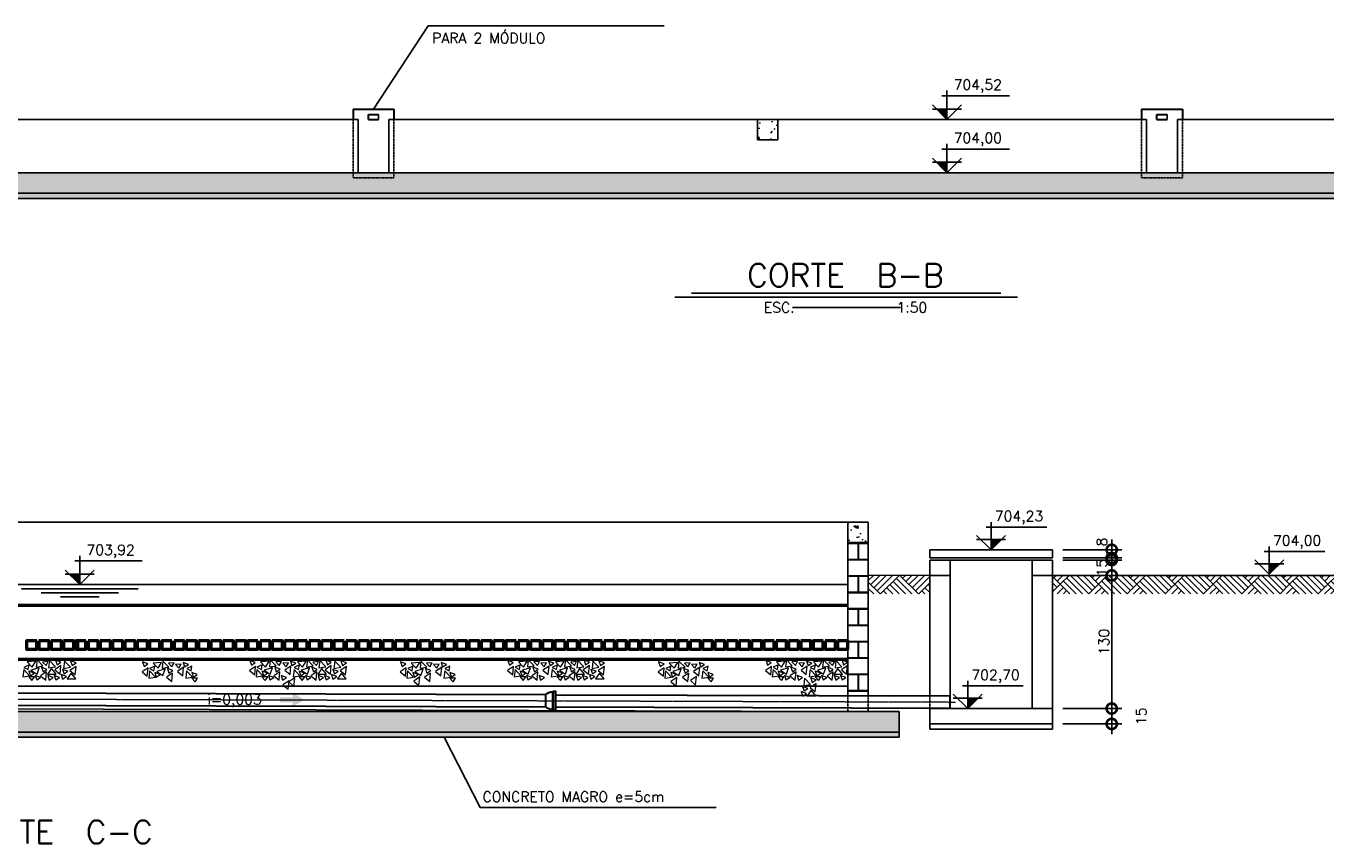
# Model space of a CAD drawing. Header units: millimetres. Extents: x 6945 to 10975, y 4271 to 7141.
# Tile 9 of 14: x 8220 to 9489, y 5527 to 6323. Entities that reach past the tile are written whole.
import ezdxf
from ezdxf.enums import TextEntityAlignment as Align

# ---------------------------------------------------------------- set-up
doc = ezdxf.new("R2010")
doc.units = ezdxf.units.MM
doc.header["$LTSCALE"] = 0.1
doc.header["$MEASUREMENT"] = 0
doc.linetypes.add('DASHDOT', pattern=[25.4, 12.7, -6.35, 0, -6.35])
doc.linetypes.add('HIDDEN', pattern=[9.525, 6.35, -3.175])
doc.layers.get('Defpoints').update_dxf_attribs({"color": 200})
for name, color, linetype in [('-HACHURA', 7, 'Continuous'), ('COTAS', 16, 'Continuous'), ('DIM', 7, 'Continuous'), ('ELEVAÇÃO', 2, 'Continuous'), ('ESTRUTURA', 6, 'Continuous'), ('LAYER3', 3, 'Continuous'), ('LIMHATRA', 2, 'HIDDEN'), ('NA', 130, 'Continuous'), ('RELAÇÀO', 2, 'Continuous'), ('TERRENO', 1, 'Continuous'), ('TEXTO', 2, 'Continuous')]:
    doc.layers.add(name, color=color, linetype=linetype)
for name, color, linetype, lineweight in [('-TIJOLO', 9, 'Continuous', 9), ('BAR-EIXOS', 7, 'DASHDOT', 20), ('BAR-PECAS', 2, 'Continuous', 30), ('CONCRETO', 3, 'Continuous', 9), ('PAREDE4', 3, 'Continuous', 50)]:
    doc.layers.add(name, color=color, linetype=linetype, lineweight=lineweight)
doc.styles.add('ROMAND', font='ROMANS.SHX', dxfattribs={"oblique": 15, "height": 800})
doc.styles.add('ROMANS', font='ROMANS.shx')
doc.dimstyles.new('DIM50', dxfattribs={"dimscale": 0, "dimtxt": 10, "dimasz": 20, "dimexe": 10, "dimexo": 10, "dimgap": 2.5, "dimtad": 1, "dimdec": 0, "dimtxsty": 'ROMANS', "dimblk": 'ARCHTICK', "dimblk1": 'DOTSMALL', "dimblk2": 'DOTSMALL', "dimsah": 1, "dimcen": 2.5, "dimdle": 10, "dimclrd": 7, "dimclre": 7, "dimclrt": 2, "dimazin": 0, "dimtfac": 1, "dimtdec": 0, "dimtmove": 2, "dimatfit": 3, "dimldrblk": 'ARCHTICK', "dimfxl": 0, "dimarcsym": 0})
pattern_1 = [(50, (577.26, -1736.82), (21.517805, -1.882564), [2.25, -24.75]), (355, (577.26, -1736.82), (-4.16254, 22.565764), [1.8, -19.8]), (100.4514, (579.053, -1736.976), (17.35528, 20.683186), [1.912206, -21.034263]), (46.1842, (577.26, -1730.82), (32.01723, -4.96557), [3.375, -37.125]), (96.6356, (579.928, -1731.233), (28.03988, 29.223536), [2.86831, -31.55139]), (351.1842, (577.26, -1730.82), (28.03986, 29.22356), [2.7, -29.7]), (21, (580.26, -1732.32), (17.907212, -12.078567), [2.25, -24.75]), (326, (580.26, -1732.32), (7.29946, 21.7545), [1.8, -19.8]), (71.4514, (581.752, -1733.326), (25.20668, 9.675915), [1.912206, -21.034263]), (37.5, (577.26, -1736.8196), (0.3647957, 9.9868156), [0, -19.56, 0, -20.1, 0, -19.875]), (7.5, (577.26, -1736.82), (7.892086, 11.832351), [0, -11.46, 0, -19.11, 0, -7.575]), (327.5, (570.57, -1736.8196), (16.014673, -0.676646), [0, -7.5, 0, -23.4, 0, -31.05]), (317.5, (567.57, -1736.82), (17.495585, 3.00315), [0, -9.75, 0, -15.54, 0, -22.05])]
pattern_2 = [(50, (0, 0), (21.517805, -1.882564), [2.25, -24.75]), (355, (0, 0), (-4.16254, 22.565764), [1.8, -19.8]), (100.4514, (1.793, -0.157), (17.35528, 20.683186), [1.912206, -21.034263]), (46.1842, (0, 6), (32.01723, -4.96557), [3.375, -37.125]), (96.6356, (2.668, 5.586), (28.03988, 29.22354), [2.86831, -31.55139]), (351.1842, (0, 6), (28.03986, 29.22356), [2.7, -29.7]), (21, (3, 4.5), (17.907212, -12.078567), [2.25, -24.75]), (326, (3, 4.5), (7.29946, 21.7545), [1.8, -19.8]), (71.4514, (4.492, 3.493), (25.20668, 9.675915), [1.912206, -21.034263]), (37.5, (0, 0), (0.3647957, 9.9868156), [0, -19.56, 0, -20.1, 0, -19.875]), (7.5, (0, 0), (7.892086, 11.832351), [0, -11.46, 0, -19.11, 0, -7.575]), (327.5, (-6.69, 0), (16.014673, -0.676646), [0, -7.5, 0, -23.4, 0, -31.05]), (317.5, (-9.69, 0), (17.495585, 3.00315), [0, -9.75, 0, -15.54, 0, -22.05])]

# ---------------------------------------------------------------- blocks, each defined once
blk = doc.blocks.new('_DOTSMALL')
at = {"color": 0, "linetype": 'ByBlock', "const_width": 0.5}
blk.add_lwpolyline([(-0.0625, 0, 1), (0.0625, 0, 1)], format="xyb", close=True, dxfattribs=at)
blk = doc.blocks.new('*D43')
at = {"layer": 'Defpoints', "color": 0}
for p in [(9222.1, 5656.6), (9279.8, 5656.6), (9222.1, 5641.6)]:
    blk.add_point(p, dxfattribs=at)
at = {"layer": 'DIM', "color": 7, "lineweight": -2}
for p, q in [((9279.8, 5631.6), (9279.8, 5666.6)), ((9232.1, 5656.6), (9289.8, 5656.6)), ((9232.1, 5641.6), (9289.8, 5641.6))]:
    blk.add_line(p, q, dxfattribs=at)
at = {"layer": 'DIM', "color": 7, "lineweight": -2, "xscale": 20, "yscale": 20, "zscale": 20}
for p, rotation in [((9279.8, 5656.6), 90), ((9279.8, 5641.6), 270)]:
    blk.add_blockref('_DOTSMALL', p, dxfattribs=dict(at, rotation=rotation))
at = {"layer": 'DIM', "color": 2, "insert": (9308.6, 5649.1), "char_height": 10, "attachment_point": 5, "rotation": 90, "style": 'ROMANS'}
blk.add_mtext('15', dxfattribs=at)
blk = doc.blocks.new('_ArchTick')
at = {"layer": 'COTAS', "color": 0, "const_width": 0.15}
blk.add_lwpolyline([(-0.5, -0.5), (0.5, 0.5)], dxfattribs=at)
blk = doc.blocks.new('*D44')
at = {"layer": 'Defpoints', "color": 0}
for p in [(9222.1, 5786.6), (9279.8, 5786.6), (9222.1, 5656.6)]:
    blk.add_point(p, dxfattribs=at)
at = {"layer": 'DIM', "color": 7, "lineweight": -2}
for p, q in [((9279.8, 5646.6), (9279.8, 5796.6)), ((9232.1, 5786.6), (9289.8, 5786.6)), ((9232.1, 5656.6), (9289.8, 5656.6))]:
    blk.add_line(p, q, dxfattribs=at)
at = {"layer": 'DIM', "color": 7, "lineweight": -2, "xscale": 20, "yscale": 20, "zscale": 20}
for p, rotation in [((9279.8, 5786.6), 90), ((9279.8, 5656.6), 270)]:
    blk.add_blockref('_DOTSMALL', p, dxfattribs=dict(at, rotation=rotation))
at = {"layer": 'DIM', "color": 2, "insert": (9272.3, 5721.6), "char_height": 10, "attachment_point": 5, "rotation": 90, "style": 'ROMANS'}
blk.add_mtext('130', dxfattribs=at)
blk = doc.blocks.new('*D45')
at = {"layer": 'Defpoints', "color": 0}
for p in [(9222.1, 5801.6), (9279.8, 5801.6), (9222.1, 5786.6)]:
    blk.add_point(p, dxfattribs=at)
at = {"layer": 'DIM', "color": 7, "lineweight": -2}
for p, q in [((9279.8, 5776.6), (9279.8, 5811.6)), ((9232.1, 5801.6), (9289.8, 5801.6)), ((9232.1, 5786.6), (9289.8, 5786.6))]:
    blk.add_line(p, q, dxfattribs=at)
at = {"layer": 'DIM', "color": 7, "lineweight": -2, "xscale": 20, "yscale": 20, "zscale": 20}
for p, rotation in [((9279.8, 5801.6), 90), ((9279.8, 5786.6), 270)]:
    blk.add_blockref('_DOTSMALL', p, dxfattribs=dict(at, rotation=rotation))
at = {"layer": 'DIM', "color": 2, "insert": (9270.2, 5794.1), "char_height": 10, "attachment_point": 5, "rotation": 90, "style": 'ROMANS'}
blk.add_mtext('15', dxfattribs=at)
blk = doc.blocks.new('*D46')
at = {"layer": 'Defpoints', "color": 0}
for p in [(9222.1, 5811.6), (9222.1, 5803.6), (9279.8, 5811.6)]:
    blk.add_point(p, dxfattribs=at)
at = {"layer": 'DIM', "color": 7, "lineweight": -2}
for p, q in [((9279.8, 5793.6), (9279.8, 5821.6)), ((9232.1, 5811.6), (9289.8, 5811.6)), ((9232.1, 5803.6), (9289.8, 5803.6))]:
    blk.add_line(p, q, dxfattribs=at)
at = {"layer": 'DIM', "color": 7, "lineweight": -2, "xscale": 20, "yscale": 20, "zscale": 20}
for p, rotation in [((9279.8, 5811.6), 90), ((9279.8, 5803.6), 270)]:
    blk.add_blockref('_DOTSMALL', p, dxfattribs=dict(at, rotation=rotation))
at = {"layer": 'DIM', "color": 2, "insert": (9270.2, 5819.2), "char_height": 10, "attachment_point": 5, "rotation": 90, "style": 'ROMANS'}
blk.add_mtext('8', dxfattribs=at)

msp = doc.modelspace()

# ---------------------------------------------------------------- hatches: boundary and pattern name
at = {"layer": '-TIJOLO'}
h = msp.add_hatch(dxfattribs=at)
h.set_pattern_fill('AR-B816C', color=256, scale=2, style=0)
h.set_pattern_definition([(0, (-3831, -3014.31), (16, 16), [31.25, -0.75]), (0, (-3847, -3013.56), (16, 16), [31.25, -0.75]), (90, (-3831, -3014.31), (-16, 16), [-16.75, 15.25]), (90, (-3831.75, -3014.31), (-16, 16), [-16.75, 15.25])])
h.paths.add_polyline_path([(9042.1, 5818.6), (9022.1, 5818.6), (9022.1, 5669.3), (9042.1, 5669.2)])
at = {"linetype": 'Continuous'}
msp.add_hatch(color=7, dxfattribs=at).paths.add_polyline_path([(8479.8, 5667.6), (8479.8, 5672), (8491.5, 5665.1), (8479.8, 5658.4), (8479.8, 5662.8), (8467.4, 5662.8), (8467.5, 5667.6)])
at = {"layer": 'CONCRETO'}
h = msp.add_hatch(dxfattribs=at)
h.set_pattern_fill('AR-CONC', color=256, scale=3, style=0)
h.set_pattern_definition(pattern_1)
h.paths.add_polyline_path([(8933.9, 6231.6), (8933.9, 6211.6), (8953.9, 6211.6), (8953.9, 6231.6)])
h = msp.add_hatch(dxfattribs=at)
h.set_pattern_fill('AR-CONC', color=256, scale=3, style=0)
h.set_pattern_definition([(50, (-827.74, -1736.82), (21.517805, -1.882564), [2.25, -24.75]), (355, (-827.74, -1736.82), (-4.16254, 22.565764), [1.8, -19.8]), (100.4514, (-825.947, -1736.976), (17.35528, 20.683186), [1.912206, -21.034263]), (46.1842, (-827.74, -1730.82), (32.01723, -4.96557), [3.375, -37.125]), (96.6356, (-825.072, -1731.233), (28.03988, 29.223536), [2.86831, -31.55139]), (351.1842, (-827.74, -1730.82), (28.03986, 29.22356), [2.7, -29.7]), (21, (-824.74, -1732.32), (17.907212, -12.078567), [2.25, -24.75]), (326, (-824.74, -1732.32), (7.29946, 21.7545), [1.8, -19.8]), (71.4514, (-823.248, -1733.326), (25.20668, 9.675915), [1.912206, -21.034263]), (37.5, (-827.74, -1736.8196), (0.3647957, 9.9868156), [0, -19.56, 0, -20.1, 0, -19.875]), (7.5, (-827.74, -1736.82), (7.892086, 11.832351), [0, -11.46, 0, -19.11, 0, -7.575]), (327.5, (-834.43, -1736.8196), (16.014673, -0.676646), [0, -7.5, 0, -23.4, 0, -31.05]), (317.5, (-837.43, -1736.82), (17.495585, 3.00315), [0, -9.75, 0, -15.54, 0, -22.05])])
h.paths.add_polyline_path([(9118.9, 6179.6), (9118.9, 6159.6), (7713.9, 6159.6), (7713.9, 6179.6)])
h = msp.add_hatch(dxfattribs=at)
h.set_pattern_fill('AR-CONC', color=256, scale=3, style=0)
h.set_pattern_definition(pattern_1)
h.paths.add_polyline_path([(10523.9, 6179.6), (10523.9, 6159.6), (9118.9, 6159.6), (9118.9, 6179.6)])
h = msp.add_hatch(dxfattribs=at)
h.set_pattern_fill('AR-CONC', scale=3, style=0)
h.set_pattern_definition(pattern_1)
h.paths.add_polyline_path([(8363.9, 6159.6), (7713.9, 6159.6), (7713.9, 6154.6), (8363.9, 6154.6)])
h = msp.add_hatch(dxfattribs=at)
h.set_pattern_fill('AR-CONC', scale=3, style=0)
h.set_pattern_definition(pattern_2)
h.paths.add_polyline_path([(9118.9, 6159.6), (8363.9, 6159.6), (8363.9, 6154.6), (9118.9, 6154.6)])
h = msp.add_hatch(dxfattribs=at)
h.set_pattern_fill('AR-CONC', scale=3, style=0)
h.set_pattern_definition(pattern_1)
h.paths.add_polyline_path([(9903.9, 6159.6), (9118.9, 6159.6), (9118.9, 6154.6), (9903.9, 6154.6)])
h = msp.add_hatch(dxfattribs=at)
h.set_pattern_fill('AR-CONC', color=256, scale=3, style=0)
h.set_pattern_definition([(50, (-874.575, -2272.175), (21.517805, -1.882564), [2.25, -24.75]), (355, (-874.575, -2272.175), (-4.16254, 22.565764), [1.8, -19.8]), (100.4514, (-872.782, -2272.332), (17.35528, 20.683186), [1.912206, -21.034263]), (46.1842, (-874.575, -2266.175), (32.01723, -4.96557), [3.375, -37.125]), (96.6356, (-871.907, -2266.59), (28.03988, 29.223536), [2.86831, -31.55139]), (351.1842, (-874.575, -2266.175), (28.03986, 29.22356), [2.7, -29.7]), (21, (-871.575, -2267.675), (17.907212, -12.078567), [2.25, -24.75]), (326, (-871.575, -2267.675), (7.29946, 21.7545), [1.8, -19.8]), (71.4514, (-870.083, -2268.682), (25.20668, 9.675915), [1.912206, -21.034263]), (37.5, (-874.575, -2272.175), (0.3647957, 9.9868156), [0, -19.56, 0, -20.1, 0, -19.875]), (7.5, (-874.575, -2272.175), (7.892086, 11.832351), [0, -11.46, 0, -19.11, 0, -7.575]), (327.5, (-881.265, -2272.175), (16.014673, -0.676646), [0, -7.5, 0, -23.4, 0, -31.05]), (317.5, (-884.265, -2272.175), (17.495585, 3.00315), [0, -9.75, 0, -15.54, 0, -22.05])])
h.paths.add_polyline_path([(9042.1, 5818.6), (9042.1, 5838.6), (9022.1, 5838.6), (9022.1, 5818.6)])
h = msp.add_hatch(dxfattribs=at)
h.set_pattern_fill('AR-CONC', color=256, scale=3, style=0)
h.set_pattern_definition(pattern_2)
h.paths.add_polyline_path([(9072.1, 5653.6), (7551.4, 5653.6, -0.016833), (7551.5, 5650.6, -0.097977), (7548.1, 5633.6), (9072.1, 5633.6)])
h.paths.add_polyline_path([(7551.5, 5650.6, 0.016833), (7551.4, 5653.6), (7472.1, 5653.6), (7472.1, 5633.6), (7548.1, 5633.6, 0.097977)])
h = msp.add_hatch(dxfattribs=at)
h.set_pattern_fill('AR-CONC', scale=3, style=0)
h.set_pattern_definition(pattern_2)
h.paths.add_polyline_path([(9072.1, 5633.6), (7548.1, 5633.6, -0.031176), (7545.7, 5628.6), (9072.1, 5628.6)])
at = {"layer": 'ELEVAÇÃO'}
for points in [[(9118.9, 6241.8), (9108.8, 6241.8), (9118.9, 6231.6)], [(9118.9, 6189.8), (9108.8, 6189.8), (9118.9, 6179.6)], [(9162.1, 5821.7), (9172.2, 5821.7), (9162.1, 5811.6)], [(9433.7, 5797.9), (9443.9, 5797.9), (9433.7, 5787.8)], [(8272.1, 5787.7), (8261.9, 5787.7), (8272.1, 5777.6)], [(9139.2, 5666.7), (9149.3, 5666.7), (9139.2, 5656.6)]]:
    msp.add_hatch(color=256, dxfattribs=at).paths.add_polyline_path(points)
at = {"layer": 'TERRENO'}
h = msp.add_hatch(dxfattribs=at)
h.set_pattern_fill('AR-PARQ1', scale=2.2, angle=45, style=0)
h.paths.add_polyline_path([(9042.1, 5786.6), (9042.1, 5768.5), (9102.1, 5768.5), (9102.1, 5786.6)])
h = msp.add_hatch(dxfattribs=at)
h.set_pattern_fill('AR-PARQ1', scale=2.2, angle=45, style=0)
h.set_pattern_definition([(135, (-9456.737, -961.022), (-37.335238, 4e-15), [26.4, -26.4]), (135, (-9453.626, -957.91), (-37.335238, 4e-15), [26.4, -26.4]), (135, (-9450.515, -954.8), (-37.335238, 4e-15), [26.4, -26.4]), (135, (-9447.403, -951.689), (-37.335238, 4e-15), [26.4, -26.4]), (135, (-9444.292, -948.577), (-37.335238, 4e-15), [26.4, -26.4]), (135, (-9441.18, -945.466), (-37.335238, 4e-15), [26.4, -26.4]), (135, (-9438.07, -942.355), (-37.335238, 4e-15), [26.4, -26.4]), (45, (-9475.405, -942.355), (37.335238, -4e-15), [26.4, -26.4]), (45, (-9478.516, -939.244), (37.335238, -4e-15), [26.4, -26.4]), (45, (-9481.627, -936.132), (37.335238, -4e-15), [26.4, -26.4]), (45, (-9484.739, -933.02), (37.335238, -4e-15), [26.4, -26.4]), (45, (-9487.85, -929.91), (37.335238, -4e-15), [26.4, -26.4]), (45, (-9490.96, -926.798), (37.335238, -4e-15), [26.4, -26.4]), (45, (-9494.072, -923.687), (37.335238, -4e-15), [26.4, -26.4])])
h.paths.add_polyline_path([(9350.4, 5786.6), (9350.4, 5786.6), (9350.4, 5786.6), (9222.1, 5786.6), (9222.1, 5768.6), (9545.2, 5768.6), (9545.2, 5786.6)])

# ---------------------------------------------------------------- linework, layer by layer
at = {"layer": '-HACHURA'}
msp.add_line((7522.1, 5658.6), (9022.1, 5653.9), dxfattribs=at)
at = {"layer": 'BAR-EIXOS', "ltscale": 0.1}
for p, q in [((8127.1, 5666.2), (8727.1, 5664.3)), ((8727.1, 5664.3), (9127.1, 5663))]:
    msp.add_line(p, q, dxfattribs=at)
at = {"layer": 'BAR-PECAS', "color": 3, "linetype": 'ByBlock'}
for p, q in [((8538.9, 6241.6), (8578.9, 6241.6)), ((8538.9, 6241.6), (8538.9, 6231.6)), ((8553.9, 6231.6), (8553.9, 6236.6)), ((8553.9, 6236.6), (8563.9, 6236.6)), ((9308.9, 6241.6), (9348.9, 6241.6)), ((9308.9, 6241.6), (9308.9, 6231.6)), ((9323.9, 6231.6), (9323.9, 6236.6)), ((9323.9, 6236.6), (9333.9, 6236.6)), ((8553.9, 6231.6), (8563.9, 6231.6)), ((9323.9, 6231.6), (9333.9, 6231.6))]:
    msp.add_line(p, q, dxfattribs=at)
at = {"layer": 'BAR-PECAS', "color": 3}
for p, q in [((8578.9, 6241.6), (8578.9, 6231.6)), ((9348.9, 6241.6), (9348.9, 6231.6))]:
    msp.add_line(p, q, dxfattribs=at)
at = {"layer": 'BAR-PECAS'}
for p, q in [((8136.6, 5672), (8727.1, 5670.2)), ((8733.9, 5655.6), (8734, 5672.9)), ((8734.8, 5654.8), (8734.8, 5673.7)), ((8736.6, 5670.1), (9122.1, 5668.9)), ((9122.1, 5657.1), (9122.1, 5668.9)), ((8136.6, 5660.2), (8727.1, 5658.4)), ((8736.5, 5658.3), (9122.1, 5657.1))]:
    msp.add_line(p, q, dxfattribs=at)
msp.add_lwpolyline([(8727.1, 5670.2, -0.214214), (8734, 5672.9), (8734.8, 5673.7), (8736.6, 5673.7), (8736.5, 5654.8), (8734.8, 5654.8), (8733.9, 5655.6, -0.214214), (8727.1, 5658.4)], format="xyb", close=True, dxfattribs=at)
at = {"layer": 'CONCRETO', "color": 1}
msp.add_line((9102.1, 5786.6), (9042.1, 5786.6), dxfattribs=at)
at = {"layer": 'CONCRETO', "color": 7}
for points in [[(8229.1, 5702.9), (8220.7, 5702.3), (8225.6, 5697.1)], [(8236.1, 5698.2), (8230.3, 5704.2), (8229.5, 5697.1)], [(8241.3, 5702.6), (8235.7, 5702), (8239.1, 5698.7)], [(8248.3, 5697.5), (8242.5, 5703.6), (8241.6, 5696.5)], [(8253.7, 5701.8), (8248.5, 5703.8), (8250, 5699.3)], [(8262.9, 5696.9), (8257.1, 5702.9), (8256.3, 5695.8)], [(8268.4, 5701.2), (8263.1, 5703.2), (8264.6, 5698.7)], [(8338.6, 5700.2), (8333.3, 5702.2), (8334.9, 5697.7)], [(8352, 5701.7), (8343.6, 5701), (8348.6, 5695.9)], [(8359.1, 5696.9), (8353.2, 5703), (8352.4, 5695.9)], [(8364.2, 5701.4), (8358.6, 5700.8), (8362, 5697.5)], [(8378.2, 5699.7), (8372.9, 5701.7), (8374.4, 5697.2)], [(8443.4, 5701.5), (8438.2, 5703.5), (8439.7, 5699)], [(8456.9, 5702.9), (8448.5, 5702.3), (8453.4, 5697.1)], [(8463.9, 5698.2), (8458.1, 5704.3), (8457.2, 5697.2)], [(8469.1, 5702.6), (8463.5, 5702.1), (8466.9, 5698.7)], [(8475.8, 5701.3), (8470.3, 5700.8), (8473.6, 5697.4)], [(8483, 5701), (8477.7, 5703), (8479.3, 5698.5)], [(8493.1, 5702.9), (8484.7, 5702.3), (8489.6, 5697.1)], [(8500.1, 5698.2), (8494.3, 5704.2), (8493.5, 5697.1)], [(8505.3, 5702.6), (8499.7, 5702), (8503.1, 5698.7)], [(8512.3, 5697.5), (8506.5, 5703.6), (8505.6, 5696.5)], [(8517.7, 5701.8), (8512.5, 5703.8), (8514, 5699.3)], [(8526.9, 5696.9), (8521.1, 5702.9), (8520.3, 5695.8)], [(8532.4, 5701.2), (8527.1, 5703.2), (8528.6, 5698.7)], [(8590.6, 5700.2), (8585.3, 5702.2), (8586.9, 5697.7)], [(8604, 5701.7), (8595.6, 5701), (8600.6, 5695.9)], [(8611.1, 5696.9), (8605.2, 5703), (8604.4, 5695.9)], [(8616.2, 5701.4), (8610.6, 5700.8), (8614, 5697.5)], [(8630.2, 5699.7), (8624.9, 5701.7), (8626.4, 5697.2)], [(8695.4, 5701.5), (8690.2, 5703.5), (8691.7, 5699)], [(8708.9, 5702.9), (8700.5, 5702.3), (8705.4, 5697.1)], [(8715.9, 5698.2), (8710.1, 5704.3), (8709.2, 5697.2)], [(8721.1, 5702.6), (8715.5, 5702.1), (8718.9, 5698.7)], [(8727.8, 5701.3), (8722.3, 5700.8), (8725.6, 5697.4)], [(8735, 5701), (8729.7, 5703), (8731.3, 5698.5)], [(8745.1, 5702.9), (8736.7, 5702.3), (8741.6, 5697.1)], [(8752.1, 5698.2), (8746.3, 5704.2), (8745.5, 5697.1)], [(8757.3, 5702.6), (8751.7, 5702), (8755.1, 5698.7)], [(8764.3, 5697.5), (8758.5, 5703.6), (8757.6, 5696.5)], [(8769.7, 5701.8), (8764.5, 5703.8), (8766, 5699.3)], [(8778.9, 5696.9), (8773.1, 5702.9), (8772.3, 5695.8)], [(8784.4, 5701.2), (8779.1, 5703.2), (8780.6, 5698.7)], [(8842.6, 5700.2), (8837.3, 5702.2), (8838.9, 5697.7)], [(8856, 5701.7), (8847.6, 5701), (8852.6, 5695.9)], [(8863.1, 5696.9), (8857.2, 5703), (8856.4, 5695.9)], [(8868.2, 5701.4), (8862.6, 5700.8), (8866, 5697.5)], [(8882.2, 5699.7), (8876.9, 5701.7), (8878.4, 5697.2)], [(8947.4, 5701.5), (8942.2, 5703.5), (8943.7, 5699)], [(8960.9, 5702.9), (8952.5, 5702.3), (8957.4, 5697.1)], [(8967.9, 5698.2), (8962.1, 5704.3), (8961.2, 5697.2)], [(8973.1, 5702.6), (8967.5, 5702.1), (8970.9, 5698.7)], [(8979.8, 5701.3), (8974.3, 5700.8), (8977.6, 5697.4)], [(8987, 5701), (8981.7, 5703), (8983.3, 5698.5)], [(8997.1, 5702.9), (8988.7, 5702.3), (8993.6, 5697.1)], [(9004.1, 5698.2), (8998.3, 5704.2), (8997.5, 5697.1)], [(9009.3, 5702.6), (9003.7, 5702), (9007.1, 5698.7)], [(9016.3, 5697.5), (9010.5, 5703.6), (9009.6, 5696.5)], [(9021.7, 5701.8), (9016.5, 5703.8), (9018, 5699.3)], [(8223.1, 5688.7), (8217.3, 5694.8), (8216.5, 5687.7)], [(8222.5, 5699.2), (8217.3, 5696.8), (8221.6, 5694.7)], [(8227.6, 5691.2), (8222.3, 5693.1), (8223.9, 5688.6)], [(8227.9, 5687.7), (8222.3, 5687.5), (8225.4, 5683.9)], [(8232.5, 5696.5), (8224.4, 5694.2), (8230.3, 5690.2)], [(8233.7, 5687), (8228.4, 5689), (8230, 5684.5)], [(8238.9, 5684.2), (8239.7, 5692.6), (8233.8, 5688.6)], [(8239.9, 5694.9), (8234.7, 5696.9), (8236.2, 5692.4)], [(8240.6, 5690.2), (8249, 5690.1), (8244.5, 5695.7)], [(8246, 5686.8), (8240.8, 5688.8), (8242.3, 5684.3)], [(8252.3, 5687.1), (8247.1, 5689), (8248.6, 5684.5)], [(8252.9, 5690.1), (8253.7, 5698.5), (8247.8, 5694.5)], [(8259.1, 5687.9), (8253.8, 5689.9), (8255.3, 5685.4)], [(8260.5, 5693), (8255.2, 5694.9), (8256.7, 5690.5)], [(8259.7, 5685.7), (8268.2, 5685.6), (8263.7, 5691.1)], [(8267.5, 5689.4), (8268.4, 5697.8), (8262.4, 5693.8)], [(8338, 5688.1), (8338.9, 5696.5), (8332.9, 5692.5)], [(8346, 5687.4), (8340.2, 5693.5), (8339.4, 5686.4)], [(8345.4, 5697.9), (8340.3, 5695.6), (8344.5, 5693.5)], [(8350.5, 5689.9), (8345.3, 5691.9), (8346.8, 5687.4)], [(8355.4, 5695.3), (8347.3, 5692.9), (8353.2, 5688.9)], [(8361.9, 5682.9), (8362.7, 5691.3), (8356.7, 5687.3)], [(8362.9, 5693.7), (8357.6, 5695.7), (8359.1, 5691.2)], [(8371, 5700.1), (8365.4, 5699.5), (8368.8, 5696.2)], [(8372.7, 5688.5), (8373.5, 5696.9), (8367.5, 5692.9)], [(8382.3, 5687.4), (8376.4, 5693.5), (8375.6, 5686.4)], [(8381.6, 5697.9), (8376.5, 5695.6), (8380.8, 5693.5)], [(8386.7, 5689.9), (8381.5, 5691.8), (8383, 5687.4)], [(8442.9, 5689.4), (8443.7, 5697.8), (8437.8, 5693.8)], [(8450.9, 5688.7), (8445.1, 5694.8), (8444.2, 5687.7)], [(8450.2, 5699.2), (8445.1, 5696.9), (8449.4, 5694.8)], [(8455.7, 5687.7), (8450, 5687.5), (8453.2, 5683.9)], [(8455.4, 5691.2), (8450.1, 5693.2), (8451.6, 5688.7)], [(8460.3, 5696.5), (8452.2, 5694.2), (8458.1, 5690.2)], [(8461.5, 5687.1), (8456.2, 5689), (8457.7, 5684.6)], [(8466.7, 5684.2), (8467.5, 5692.6), (8461.6, 5688.6)], [(8467.7, 5695), (8462.4, 5696.9), (8464, 5692.5)], [(8473.8, 5686.9), (8468.6, 5688.8), (8470.1, 5684.4)], [(8477.5, 5689.8), (8478.3, 5698.1), (8472.4, 5694.1)], [(8487.1, 5688.7), (8481.3, 5694.8), (8480.5, 5687.7)], [(8486.5, 5699.2), (8481.3, 5696.8), (8485.6, 5694.7)], [(8491.6, 5691.2), (8486.3, 5693.1), (8487.9, 5688.6)], [(8491.9, 5687.7), (8486.3, 5687.5), (8489.4, 5683.9)], [(8496.5, 5696.5), (8488.4, 5694.2), (8494.3, 5690.2)], [(8497.7, 5687), (8492.4, 5689), (8494, 5684.5)], [(8502.9, 5684.2), (8503.7, 5692.6), (8497.8, 5688.6)], [(8503.9, 5694.9), (8498.7, 5696.9), (8500.2, 5692.4)], [(8504.6, 5690.2), (8513, 5690.1), (8508.5, 5695.7)], [(8510, 5686.8), (8504.8, 5688.8), (8506.3, 5684.3)], [(8516.3, 5687.1), (8511.1, 5689), (8512.6, 5684.5)], [(8516.9, 5690.1), (8517.7, 5698.5), (8511.8, 5694.5)], [(8523.1, 5687.9), (8517.8, 5689.9), (8519.3, 5685.4)], [(8524.5, 5693), (8519.2, 5694.9), (8520.7, 5690.5)], [(8523.7, 5685.7), (8532.2, 5685.6), (8527.7, 5691.1)], [(8531.5, 5689.4), (8532.4, 5697.8), (8526.4, 5693.8)], [(8590, 5688.1), (8590.9, 5696.5), (8584.9, 5692.5)], [(8598, 5687.4), (8592.2, 5693.5), (8591.4, 5686.4)], [(8597.4, 5697.9), (8592.3, 5695.6), (8596.5, 5693.5)], [(8602.5, 5689.9), (8597.3, 5691.9), (8598.8, 5687.4)], [(8607.4, 5695.3), (8599.3, 5692.9), (8605.2, 5688.9)], [(8613.9, 5682.9), (8614.7, 5691.3), (8608.7, 5687.3)], [(8614.9, 5693.7), (8609.6, 5695.7), (8611.1, 5691.2)], [(8623, 5700.1), (8617.4, 5699.5), (8620.8, 5696.2)], [(8624.7, 5688.5), (8625.5, 5696.9), (8619.5, 5692.9)], [(8634.3, 5687.4), (8628.4, 5693.5), (8627.6, 5686.4)], [(8633.6, 5697.9), (8628.5, 5695.6), (8632.8, 5693.5)], [(8638.7, 5689.9), (8633.5, 5691.8), (8635, 5687.4)], [(8694.9, 5689.4), (8695.7, 5697.8), (8689.8, 5693.8)], [(8702.9, 5688.7), (8697.1, 5694.8), (8696.2, 5687.7)], [(8702.2, 5699.2), (8697.1, 5696.9), (8701.4, 5694.8)], [(8707.7, 5687.7), (8702, 5687.5), (8705.2, 5683.9)], [(8707.4, 5691.2), (8702.1, 5693.2), (8703.6, 5688.7)], [(8712.3, 5696.5), (8704.2, 5694.2), (8710.1, 5690.2)], [(8713.5, 5687.1), (8708.2, 5689), (8709.7, 5684.6)], [(8718.7, 5684.2), (8719.5, 5692.6), (8713.6, 5688.6)], [(8719.7, 5695), (8714.4, 5696.9), (8716, 5692.5)], [(8725.8, 5686.9), (8720.6, 5688.8), (8722.1, 5684.4)], [(8729.5, 5689.8), (8730.3, 5698.1), (8724.4, 5694.1)], [(8739.1, 5688.7), (8733.3, 5694.8), (8732.5, 5687.7)], [(8738.5, 5699.2), (8733.3, 5696.8), (8737.6, 5694.7)], [(8743.6, 5691.2), (8738.3, 5693.1), (8739.9, 5688.6)], [(8743.9, 5687.7), (8738.3, 5687.5), (8741.4, 5683.9)], [(8748.5, 5696.5), (8740.4, 5694.2), (8746.3, 5690.2)], [(8749.7, 5687), (8744.4, 5689), (8746, 5684.5)], [(8754.9, 5684.2), (8755.7, 5692.6), (8749.8, 5688.6)], [(8755.9, 5694.9), (8750.7, 5696.9), (8752.2, 5692.4)], [(8756.6, 5690.2), (8765, 5690.1), (8760.5, 5695.7)], [(8762, 5686.8), (8756.8, 5688.8), (8758.3, 5684.3)], [(8768.3, 5687.1), (8763.1, 5689), (8764.6, 5684.5)], [(8768.9, 5690.1), (8769.7, 5698.5), (8763.8, 5694.5)], [(8775.1, 5687.9), (8769.8, 5689.9), (8771.3, 5685.4)], [(8776.5, 5693), (8771.2, 5694.9), (8772.7, 5690.5)], [(8775.7, 5685.7), (8784.2, 5685.6), (8779.7, 5691.1)], [(8783.5, 5689.4), (8784.4, 5697.8), (8778.4, 5693.8)], [(8842, 5688.1), (8842.9, 5696.5), (8836.9, 5692.5)], [(8850, 5687.4), (8844.2, 5693.5), (8843.4, 5686.4)], [(8849.4, 5697.9), (8844.3, 5695.6), (8848.5, 5693.5)], [(8854.5, 5689.9), (8849.3, 5691.9), (8850.8, 5687.4)], [(8859.4, 5695.3), (8851.3, 5692.9), (8857.2, 5688.9)], [(8865.9, 5682.9), (8866.7, 5691.3), (8860.7, 5687.3)], [(8866.9, 5693.7), (8861.6, 5695.7), (8863.1, 5691.2)], [(8873.5, 5679.5), (8874.3, 5687.9), (8868.4, 5683.9)], [(8875, 5700.1), (8869.4, 5699.5), (8872.8, 5696.2)], [(8876.7, 5688.5), (8877.5, 5696.9), (8871.5, 5692.9)], [(8886.3, 5687.4), (8880.4, 5693.5), (8879.6, 5686.4)], [(8885.6, 5697.9), (8880.5, 5695.6), (8884.8, 5693.5)], [(8890.7, 5689.9), (8885.5, 5691.8), (8887, 5687.4)], [(8946.9, 5689.4), (8947.7, 5697.8), (8941.8, 5693.8)], [(8954.9, 5688.7), (8949.1, 5694.8), (8948.2, 5687.7)], [(8954.2, 5699.2), (8949.1, 5696.9), (8953.4, 5694.8)], [(8959.7, 5687.7), (8954, 5687.5), (8957.2, 5683.9)], [(8959.4, 5691.2), (8954.1, 5693.2), (8955.6, 5688.7)], [(8964.3, 5696.5), (8956.2, 5694.2), (8962.1, 5690.2)], [(8965.5, 5687.1), (8960.2, 5689), (8961.7, 5684.6)], [(8970.7, 5684.2), (8971.5, 5692.6), (8965.6, 5688.6)], [(8971.7, 5695), (8966.4, 5696.9), (8968, 5692.5)], [(8977.8, 5686.9), (8972.6, 5688.8), (8974.1, 5684.4)], [(8981.5, 5689.8), (8982.3, 5698.1), (8976.4, 5694.1)], [(8991.1, 5688.7), (8985.3, 5694.8), (8984.5, 5687.7)], [(8990.5, 5699.2), (8985.3, 5696.8), (8989.6, 5694.7)], [(8995.6, 5691.2), (8990.3, 5693.1), (8991.9, 5688.6)], [(8995.9, 5687.7), (8990.3, 5687.5), (8993.4, 5683.9)], [(9000.5, 5696.5), (8992.4, 5694.2), (8998.3, 5690.2)], [(9001.7, 5687), (8996.4, 5689), (8998, 5684.5)], [(9006.9, 5684.2), (9007.7, 5692.6), (9001.8, 5688.6)], [(9007.9, 5694.9), (9002.7, 5696.9), (9004.2, 5692.4)], [(9008.6, 5690.2), (9017, 5690.1), (9012.5, 5695.7)], [(9014, 5686.8), (9008.8, 5688.8), (9010.3, 5684.3)], [(9020.3, 5687.1), (9015.1, 5689), (9016.6, 5684.5)], [(9020.9, 5690.1), (9021.7, 5698.5), (9015.8, 5694.5)], [(8387, 5686.4), (8381.4, 5686.2), (8384.6, 5682.6)], [(8475.7, 5675.4), (8476.5, 5683.8), (8470.5, 5679.8)], [(8481.2, 5678.2), (8482.1, 5686.6), (8476.1, 5682.6)], [(8603.3, 5679.1), (8604.1, 5687.5), (8598.2, 5683.5)], [(8639, 5686.4), (8633.4, 5686.2), (8636.6, 5682.6)], [(8854.4, 5678.6), (8855.2, 5687), (8849.3, 5683)], [(8891, 5686.4), (8885.4, 5686.2), (8888.6, 5682.6)], [(8983.2, 5676.3), (8978, 5678.3), (8979.5, 5673.8)], [(8985.7, 5680.2), (8979.8, 5686.3), (8979, 5679.2)], [(8990.3, 5672.8), (8991.1, 5681.2), (8985.2, 5677.2)], [(8991.1, 5684.5), (8985.9, 5686.5), (8987.4, 5682)], [(8981.8, 5671.2), (8976.6, 5673.2), (8978.1, 5668.7)], [(8982.5, 5669), (8990.9, 5668.9), (8986.4, 5674.5)]]:
    msp.add_lwpolyline(points, close=True, dxfattribs=at)
at = {"layer": 'ELEVAÇÃO', "color": 3, "linetype": 'Continuous'}
for p, q in [((9118.9, 6231.6), (9118.9, 6259.8)), ((9113.9, 6254.8), (9180, 6254.8)), ((9118.9, 6231.6), (9104.8, 6245.8)), ((9133.1, 6241.8), (9104.8, 6241.8)), ((9118.9, 6231.6), (9133.1, 6245.8)), ((9113.9, 6202.8), (9180, 6202.8)), ((9118.9, 6179.6), (9118.9, 6207.8)), ((9118.9, 6179.6), (9104.8, 6193.8)), ((9133.1, 6189.8), (9104.8, 6189.8)), ((9118.9, 6179.6), (9133.1, 6193.8)), ((9157.1, 5833.7), (9216.4, 5833.7)), ((9162.1, 5811.6), (9162.1, 5838.7)), ((9162.1, 5811.6), (9147.9, 5825.7)), ((9147.9, 5821.7), (9176.2, 5821.7)), ((9162.1, 5811.6), (9176.2, 5825.7)), ((9433.7, 5787.8), (9433.7, 5814.9)), ((8272.1, 5777.6), (8272.1, 5805.7)), ((9433.7, 5787.8), (9419.6, 5801.9)), ((9428.7, 5809.9), (9488, 5809.9)), ((9433.7, 5787.8), (9447.9, 5801.9)), ((8272.1, 5777.6), (8257.9, 5791.7)), ((8267.1, 5800.7), (8333.1, 5800.7)), ((8272.1, 5777.6), (8286.2, 5791.7)), ((9419.6, 5797.9), (9447.9, 5797.9)), ((8286.2, 5787.7), (8257.9, 5787.7)), ((9134.2, 5678.7), (9193.5, 5678.7)), ((9139.2, 5656.6), (9139.2, 5683.7)), ((9139.2, 5656.6), (9125, 5670.7)), ((9125, 5666.7), (9153.3, 5666.7)), ((9139.2, 5656.6), (9153.3, 5670.7))]:
    msp.add_line(p, q, dxfattribs=at)
at = {"layer": 'ESTRUTURA', "color": 2}
for p, q in [((8183.9, 6231.6), (8543.9, 6231.6)), ((8543.9, 6231.6), (8543.9, 6179.6)), ((8573.9, 6231.6), (8573.9, 6179.6)), ((8573.9, 6231.6), (8933.9, 6231.6)), ((8953.9, 6231.6), (9313.9, 6231.6)), ((9313.9, 6231.6), (9313.9, 6179.6)), ((9343.9, 6231.6), (9343.9, 6179.6)), ((9343.9, 6231.6), (9703.9, 6231.6)), ((7514.6, 5838.6), (9022.1, 5838.6)), ((7522.1, 5678.6), (9022.1, 5678.6))]:
    msp.add_line(p, q, dxfattribs=at)
at = {"layer": 'ESTRUTURA'}
for p, q in [((8933.9, 6231.6), (8953.9, 6231.6)), ((8933.9, 6231.6), (8933.9, 6211.6)), ((8953.9, 6231.6), (8953.9, 6211.6)), ((8933.9, 6211.6), (8953.9, 6211.6)), ((7713.9, 6179.6), (10523.9, 6179.6)), ((7713.9, 6159.6), (10523.9, 6159.6)), ((9042.1, 5838.6), (9022.1, 5838.6)), ((9022.1, 5669.3), (9022.1, 5838.6)), ((9042.1, 5669.2), (9042.1, 5838.6)), ((9042.1, 5818.6), (9022.1, 5818.6)), ((9102.1, 5669), (9102.1, 5801.6)), ((9122.1, 5801.6), (9102.1, 5801.6)), ((9122.1, 5668.9), (9122.1, 5801.6)), ((9202.1, 5656.6), (9202.1, 5801.6)), ((9222.1, 5801.6), (9202.1, 5801.6)), ((9222.1, 5641.6), (9222.1, 5801.6)), ((9122.1, 5786.6), (9102.1, 5786.6)), ((9222.1, 5786.6), (9202.1, 5786.6)), ((7472.1, 5653.6), (9072.1, 5653.6)), ((9072.1, 5633.6), (9072.1, 5653.6)), ((9102.1, 5641.6), (9102.1, 5657.2)), ((9102.1, 5656.6), (9222.1, 5656.6)), ((9122.1, 5656.6), (9122.1, 5657.1)), ((9102.1, 5641.6), (9222.1, 5641.6)), ((7472.1, 5633.6), (9072.1, 5633.6))]:
    msp.add_line(p, q, dxfattribs=at)
at = {"layer": 'ESTRUTURA', "color": 4}
for p, q in [((7713.9, 6154.6), (10523.9, 6154.6)), ((9222.1, 5811.6), (9102.1, 5811.6)), ((9102.1, 5803.6), (9102.1, 5811.6)), ((9222.1, 5803.6), (9102.1, 5803.6)), ((9222.1, 5803.6), (9222.1, 5811.6)), ((9102.1, 5636.6), (9102.1, 5641.6)), ((9222.1, 5636.6), (9222.1, 5641.6)), ((7472.1, 5628.6), (9072.1, 5628.6)), ((9072.1, 5633.6), (9072.1, 5628.6)), ((9102.1, 5636.6), (9222.1, 5636.6))]:
    msp.add_line(p, q, dxfattribs=at)
at = {"layer": 'ESTRUTURA', "color": 7}
msp.add_line((9202.1, 5801.6), (9122.1, 5801.6), dxfattribs=at)
at = {"layer": 'LAYER3', "color": 3, "linetype": 'ByBlock'}
for p, q in [((8563.9, 6231.6), (8563.9, 6236.6)), ((9333.9, 6231.6), (9333.9, 6236.6))]:
    msp.add_line(p, q, dxfattribs=at)
at = {"layer": 'LIMHATRA', "color": 7, "linetype": 'HIDDEN', "ltscale": 0.1}
for p, q in [((8538.9, 6231.6), (8538.9, 6174.6)), ((8578.9, 6231.6), (8578.9, 6174.6)), ((9308.9, 6231.6), (9308.9, 6174.6)), ((9348.9, 6231.6), (9348.9, 6174.6)), ((8538.9, 6174.6), (8578.9, 6174.6)), ((9308.9, 6174.6), (9348.9, 6174.6))]:
    msp.add_line(p, q, dxfattribs=at)
at = {"layer": 'LIMHATRA', "color": 3, "linetype": 'HIDDEN', "ltscale": 0.1}
for p, q in [((9022.1, 5653.6), (9022.1, 5669.3)), ((9042.1, 5653.6), (9042.1, 5669.2)), ((9102.1, 5657.2), (9102.1, 5669))]:
    msp.add_line(p, q, dxfattribs=at)
at = {"layer": 'NA'}
for p, q in [((7522.1, 5777.6), (9022.1, 5777.6)), ((8329, 5773.6), (8215.2, 5773.6)), ((8310, 5769.6), (8234.2, 5769.6)), ((8291, 5765.6), (8253.1, 5765.6))]:
    msp.add_line(p, q, dxfattribs=at)
at = {"layer": 'PAREDE4'}
msp.add_line((7522.1, 5757.6), (9022.1, 5757.6), dxfattribs=at)
at = {"layer": 'PAREDE4', "color": 7}
msp.add_line((9022.1, 5704.6), (7522.1, 5704.6), dxfattribs=at)
at = {"layer": 'PAREDE4'}
for points in [[(8230.1, 5722.6), (8220.1, 5722.6), (8220.1, 5714.6), (8230.1, 5714.6), (8230.1, 5722.6)], [(8232.1, 5722.6), (8232.1, 5714.6), (8242.1, 5714.6), (8242.1, 5722.6), (8232.1, 5722.6)], [(8244.1, 5722.6), (8244.1, 5714.6), (8254.1, 5714.6), (8254.1, 5722.6), (8244.1, 5722.6)], [(8256.1, 5722.6), (8256.1, 5714.6), (8266.1, 5714.6), (8266.1, 5722.6), (8256.1, 5722.6)], [(8278.1, 5722.6), (8268.1, 5722.6), (8268.1, 5714.6), (8278.1, 5714.6), (8278.1, 5722.6)], [(8280.1, 5722.6), (8280.1, 5714.6), (8290.1, 5714.6), (8290.1, 5722.6), (8280.1, 5722.6)], [(8292.1, 5722.6), (8292.1, 5714.6), (8302.1, 5714.6), (8302.1, 5722.6), (8292.1, 5722.6)], [(8304.1, 5722.6), (8304.1, 5714.6), (8314.1, 5714.6), (8314.1, 5722.6), (8304.1, 5722.6)], [(8316.1, 5722.6), (8316.1, 5714.6), (8326.1, 5714.6), (8326.1, 5722.6), (8316.1, 5722.6)], [(8328.1, 5722.6), (8328.1, 5714.6), (8338.1, 5714.6), (8338.1, 5722.6), (8328.1, 5722.6)], [(8350.1, 5722.6), (8340.1, 5722.6), (8340.1, 5714.6), (8350.1, 5714.6), (8350.1, 5722.6)], [(8362.1, 5722.6), (8352.1, 5722.6), (8352.1, 5714.6), (8362.1, 5714.6), (8362.1, 5722.6)], [(8364.1, 5722.6), (8364.1, 5714.6), (8374.1, 5714.6), (8374.1, 5722.6), (8364.1, 5722.6)], [(8376.1, 5722.6), (8376.1, 5714.6), (8386.1, 5714.6), (8386.1, 5722.6), (8376.1, 5722.6)], [(8388.1, 5722.6), (8388.1, 5714.6), (8398.1, 5714.6), (8398.1, 5722.6), (8388.1, 5722.6)], [(8400.1, 5722.6), (8400.1, 5714.6), (8410.1, 5714.6), (8410.1, 5722.6), (8400.1, 5722.6)], [(8412.1, 5722.6), (8412.1, 5714.6), (8422.1, 5714.6), (8422.1, 5722.6), (8412.1, 5722.6)], [(8424.1, 5722.6), (8424.1, 5714.6), (8434.1, 5714.6), (8434.1, 5722.6), (8424.1, 5722.6)], [(8446.1, 5722.6), (8436.1, 5722.6), (8436.1, 5714.6), (8446.1, 5714.6), (8446.1, 5722.6)], [(8448.1, 5722.6), (8448.1, 5714.6), (8458.1, 5714.6), (8458.1, 5722.6), (8448.1, 5722.6)], [(8460.1, 5722.6), (8460.1, 5714.6), (8470.1, 5714.6), (8470.1, 5722.6), (8460.1, 5722.6)], [(8472.1, 5722.6), (8472.1, 5714.6), (8482.1, 5714.6), (8482.1, 5722.6), (8472.1, 5722.6)], [(8494.1, 5722.6), (8484.1, 5722.6), (8484.1, 5714.6), (8494.1, 5714.6), (8494.1, 5722.6)], [(8496.1, 5722.6), (8496.1, 5714.6), (8506.1, 5714.6), (8506.1, 5722.6), (8496.1, 5722.6)], [(8508.1, 5722.6), (8508.1, 5714.6), (8518.1, 5714.6), (8518.1, 5722.6), (8508.1, 5722.6)], [(8530.1, 5722.6), (8520.1, 5722.6), (8520.1, 5714.6), (8530.1, 5714.6), (8530.1, 5722.6)], [(8532.1, 5722.6), (8532.1, 5714.6), (8542.1, 5714.6), (8542.1, 5722.6), (8532.1, 5722.6)], [(8544.1, 5722.6), (8544.1, 5714.6), (8554.1, 5714.6), (8554.1, 5722.6), (8544.1, 5722.6)], [(8556.1, 5722.6), (8556.1, 5714.6), (8566.1, 5714.6), (8566.1, 5722.6), (8556.1, 5722.6)], [(8568.1, 5722.6), (8568.1, 5714.6), (8578.1, 5714.6), (8578.1, 5722.6), (8568.1, 5722.6)], [(8580.1, 5722.6), (8580.1, 5714.6), (8590.1, 5714.6), (8590.1, 5722.6), (8580.1, 5722.6)], [(8602.1, 5722.6), (8592.1, 5722.6), (8592.1, 5714.6), (8602.1, 5714.6), (8602.1, 5722.6)], [(8614.1, 5722.6), (8604.1, 5722.6), (8604.1, 5714.6), (8614.1, 5714.6), (8614.1, 5722.6)], [(8616.1, 5722.6), (8616.1, 5714.6), (8626.1, 5714.6), (8626.1, 5722.6), (8616.1, 5722.6)], [(8628.1, 5722.6), (8628.1, 5714.6), (8638.1, 5714.6), (8638.1, 5722.6), (8628.1, 5722.6)], [(8640.1, 5722.6), (8640.1, 5714.6), (8650.1, 5714.6), (8650.1, 5722.6), (8640.1, 5722.6)], [(8652.1, 5722.6), (8652.1, 5714.6), (8662.1, 5714.6), (8662.1, 5722.6), (8652.1, 5722.6)], [(8664.1, 5722.6), (8664.1, 5714.6), (8674.1, 5714.6), (8674.1, 5722.6), (8664.1, 5722.6)], [(8676.1, 5722.6), (8676.1, 5714.6), (8686.1, 5714.6), (8686.1, 5722.6), (8676.1, 5722.6)], [(8698.1, 5722.6), (8688.1, 5722.6), (8688.1, 5714.6), (8698.1, 5714.6), (8698.1, 5722.6)], [(8700.1, 5722.6), (8700.1, 5714.6), (8710.1, 5714.6), (8710.1, 5722.6), (8700.1, 5722.6)], [(8712.1, 5722.6), (8712.1, 5714.6), (8722.1, 5714.6), (8722.1, 5722.6), (8712.1, 5722.6)], [(8724.1, 5722.6), (8724.1, 5714.6), (8734.1, 5714.6), (8734.1, 5722.6), (8724.1, 5722.6)], [(8746.1, 5722.6), (8736.1, 5722.6), (8736.1, 5714.6), (8746.1, 5714.6), (8746.1, 5722.6)], [(8748.1, 5722.6), (8748.1, 5714.6), (8758.1, 5714.6), (8758.1, 5722.6), (8748.1, 5722.6)], [(8760.1, 5722.6), (8760.1, 5714.6), (8770.1, 5714.6), (8770.1, 5722.6), (8760.1, 5722.6)], [(8782.1, 5722.6), (8772.1, 5722.6), (8772.1, 5714.6), (8782.1, 5714.6), (8782.1, 5722.6)], [(8784.1, 5722.6), (8784.1, 5714.6), (8794.1, 5714.6), (8794.1, 5722.6), (8784.1, 5722.6)], [(8796.1, 5722.6), (8796.1, 5714.6), (8806.1, 5714.6), (8806.1, 5722.6), (8796.1, 5722.6)], [(8808.1, 5722.6), (8808.1, 5714.6), (8818.1, 5714.6), (8818.1, 5722.6), (8808.1, 5722.6)], [(8820.1, 5722.6), (8820.1, 5714.6), (8830.1, 5714.6), (8830.1, 5722.6), (8820.1, 5722.6)], [(8832.1, 5722.6), (8832.1, 5714.6), (8842.1, 5714.6), (8842.1, 5722.6), (8832.1, 5722.6)], [(8854.1, 5722.6), (8844.1, 5722.6), (8844.1, 5714.6), (8854.1, 5714.6), (8854.1, 5722.6)], [(8866.1, 5722.6), (8856.1, 5722.6), (8856.1, 5714.6), (8866.1, 5714.6), (8866.1, 5722.6)], [(8868.1, 5722.6), (8868.1, 5714.6), (8878.1, 5714.6), (8878.1, 5722.6), (8868.1, 5722.6)], [(8880.1, 5722.6), (8880.1, 5714.6), (8890.1, 5714.6), (8890.1, 5722.6), (8880.1, 5722.6)], [(8892.1, 5722.6), (8892.1, 5714.6), (8902.1, 5714.6), (8902.1, 5722.6), (8892.1, 5722.6)], [(8904.1, 5722.6), (8904.1, 5714.6), (8914.1, 5714.6), (8914.1, 5722.6), (8904.1, 5722.6)], [(8916.1, 5722.6), (8916.1, 5714.6), (8926.1, 5714.6), (8926.1, 5722.6), (8916.1, 5722.6)], [(8928.1, 5722.6), (8928.1, 5714.6), (8938.1, 5714.6), (8938.1, 5722.6), (8928.1, 5722.6)], [(8950.1, 5722.6), (8940.1, 5722.6), (8940.1, 5714.6), (8950.1, 5714.6), (8950.1, 5722.6)], [(8952.1, 5722.6), (8952.1, 5714.6), (8962.1, 5714.6), (8962.1, 5722.6), (8952.1, 5722.6)], [(8964.1, 5722.6), (8964.1, 5714.6), (8974.1, 5714.6), (8974.1, 5722.6), (8964.1, 5722.6)], [(8976.1, 5722.6), (8976.1, 5714.6), (8986.1, 5714.6), (8986.1, 5722.6), (8976.1, 5722.6)], [(8998.1, 5722.6), (8988.1, 5722.6), (8988.1, 5714.6), (8998.1, 5714.6), (8998.1, 5722.6)], [(9000.1, 5722.6), (9000.1, 5714.6), (9010.1, 5714.6), (9010.1, 5722.6), (9000.1, 5722.6)], [(9012.1, 5722.6), (9012.1, 5714.6), (9022.1, 5714.6), (9022.1, 5722.6), (9012.1, 5722.6)]]:
    msp.add_lwpolyline(points, dxfattribs=at)
at = {"layer": 'PAREDE4', "color": 1}
msp.add_lwpolyline([(8268.1, 5722.6), (8268.1, 5714.6), (8270.1, 5714.6), (8270.1, 5722.6), (8268.1, 5722.6)], dxfattribs=at)
at = {"layer": 'RELAÇÀO', "color": 3}
for points in [[(8558.9, 6241.6), (8612.4, 6322.9), (8842.6, 6322.9)], [(8627.8, 5628.6), (8663.2, 5559.9), (8893.5, 5559.9)]]:
    msp.add_lwpolyline(points, dxfattribs=at)
at = {"layer": 'TERRENO'}
msp.add_line((9222.1, 5786.6), (9545.2, 5786.6), dxfattribs=at)
at = {"layer": 'TEXTO', "color": 7, "ltscale": 0.3}
msp.add_line((8853.1, 6058.1), (9187.8, 6058.1), dxfattribs=at)
at = {"layer": 'TEXTO', "color": 6, "ltscale": 0.3}
msp.add_line((8869.5, 6062.1), (9171.4, 6062.1), dxfattribs=at)
at = {"layer": 'TEXTO', "ltscale": 0.3}
msp.add_line((9073.5, 6048.2), (8968, 6048.2), dxfattribs=at)

# ---------------------------------------------------------------- texts
at = {"layer": 'TEXTO', "style": 'ROMANS'}
for s, rotation, p in [('PARA 2 MÓDULO', 0, (8616.2, 6306.1)), ('i=0,003', 359.821, (8396.6, 5660.7)), ('CONCRETO MAGRO e=5cm', 0, (8665.4, 5565.6))]:
    msp.add_text(s, height=10, rotation=rotation, dxfattribs=at).set_placement(p)
for s, p in [('704,52', (9125.5, 6260.6)), ('704,00', (9125.5, 6208.6)), ('704,23', (9165.7, 5839.5)), ('703,92', (8278.6, 5806.5)), ('704,00', (9437.3, 5815.7)), ('702,70', (9142.8, 5684.5))]:
    msp.add_text(s, height=10, dxfattribs=at).set_placement(p)
at = {"layer": 'TEXTO', "color": 5, "ltscale": 0.3, "style": 'ROMAND'}
for s, p in [('CORTE  B-B', (9019.8, 6079.6)), ('CORTE  C-C', (8247.5, 5536.1))]:
    msp.add_text(s, height=22.5, rotation=360, dxfattribs=at).set_placement(p, align=Align.MIDDLE)
at = {"layer": 'TEXTO', "ltscale": 0.3, "style": 'ROMANS'}
msp.add_text('ESC.             1:50', height=10, rotation=360, dxfattribs=at).set_placement((9019.9, 6048.2), align=Align.MIDDLE)

# ---------------------------------------------------------------- dimensions: what is measured, and where the dimension line sits
at = {"layer": 'DIM'}
for base, p1, p2, picture, middle in [((9279.8, 5811.6), (9222.1, 5803.6), (9222.1, 5811.6), '*D46', (9270.2, 5819.2)), ((9279.8, 5801.6), (9222.1, 5786.6), (9222.1, 5801.6), '*D45', (9270.2, 5794.1))]:
    dim = msp.add_linear_dim(base=base, p1=p1, p2=p2, angle=90, dimstyle='DIM50', override={"dimscale": 1}, dxfattribs=at)
    dim.commit()
    dim.dimension.update_dxf_attribs({"geometry": picture, "text_midpoint": middle, "dimtype": 160})
for base, p1, p2, picture, middle in [((9279.8, 5786.6), (9222.1, 5656.6), (9222.1, 5786.6), '*D44', (9272.3, 5721.6)), ((9279.8, 5656.6), (9222.1, 5641.6), (9222.1, 5656.6), '*D43', (9308.6, 5649.1))]:
    dim = msp.add_linear_dim(base=base, p1=p1, p2=p2, angle=90, dimstyle='DIM50', override={"dimscale": 1}, dxfattribs=at)
    dim.commit()
    dim.dimension.update_dxf_attribs({"geometry": picture, "text_midpoint": middle})

doc.saveas('drawing.dxf')
